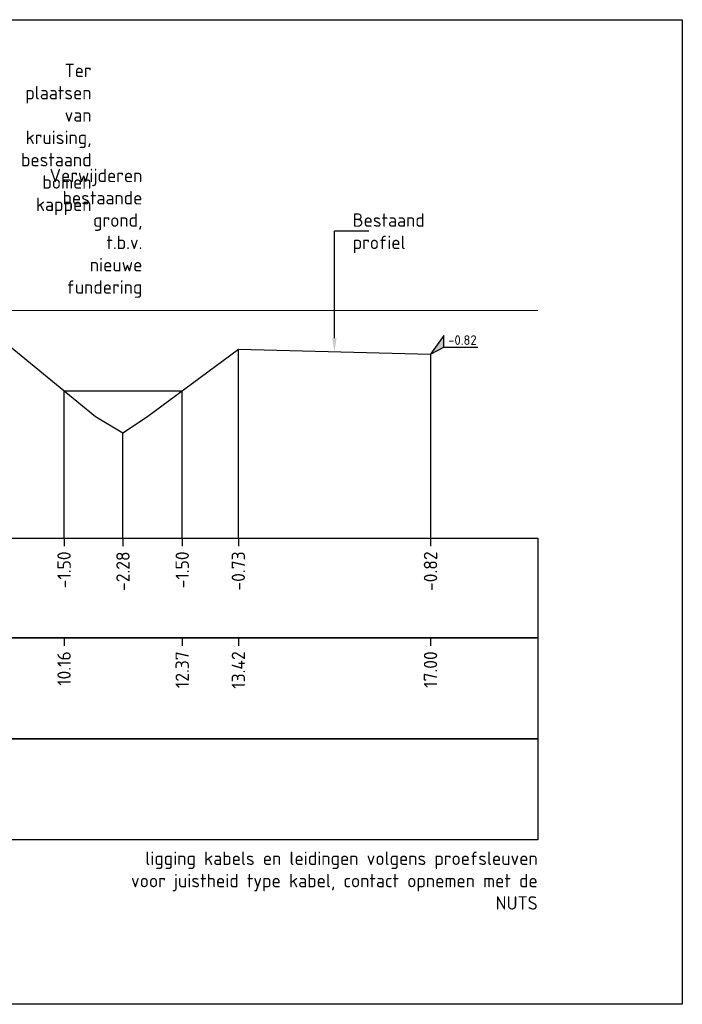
# Model space of a CAD drawing. Extents: x 102676 to 106538, y 417474 to 420545.
# Tile 63 of 112: x 104375 to 104388, y 418508 to 418527. Entities that reach past the tile are written whole.
import ezdxf
from ezdxf import colors
from ezdxf.entities.mleader import LeaderData, LeaderLine
from ezdxf.enums import TextEntityAlignment as Align
from ezdxf.math import Vec2, Vec3

# ---------------------------------------------------------------- set-up
doc = ezdxf.new("R2010")
doc.units = 0
doc.linetypes.add('AL-NAP_LIJN', pattern=[15.25, 12, -1.5, 0.25, -1.5])
doc.layers.get('0').update_dxf_attribs({"lineweight": 25})
for name, color, linetype, lineweight in [('B-WE-GW-GRONDWERKLIJN_KRUIN-G', 90, 'Continuous', 25), ('N-RO-WH-WATERLIJN', 150, 'Continuous', 25), ('N-WE-AM-NAP-G', 7, 'AL-NAP_LIJN', 18), ('X-XX-AL-HOOGTELABEL-S @ 0.1', 7, 'Continuous', 25), ('X-XX-AL-PROFIELBALK-G', 7, 'Continuous', 25), ('X-XX-AL-PROFIELBALK-T25', 7, 'Continuous', 25), ('X-XX-AL-TEKENBLAD_KADER_ROOSTERVERDELING-G', 7, 'Continuous', 25), ('X-XX-AL-VERWIJZING_DOORSNEDE-M_OUD', 7, 'Continuous', 25)]:
    doc.layers.add(name, color=color, linetype=linetype, lineweight=lineweight)
doc.styles.add('NLCS-ISO', font='NLCS-ISO.ttf')
doc.styles.add('NLCS-ISO-ANNOTATIEF-T25', font='NLCS-ISO.ttf', dxfattribs={"height": 2.5})

# ---------------------------------------------------------------- blocks, each defined once
blk = doc.blocks.new('_Dot')
at = {"color": 0, "linetype": 'ByBlock', "lineweight": -2}
blk.add_line((-0.5, 0), (-1, 0), dxfattribs=at)
at = {"color": 0, "linetype": 'ByBlock', "const_width": 0.5}
blk.add_lwpolyline([(-0.25, 0, 1), (0.25, 0, 1)], format="xyb", close=True, dxfattribs=at)
blk = doc.blocks.new('N-SAL-HOOGTELABEL_01-SO')
for p, q in [((-2.46, 1.31), (-2.46, 3.44)), ((-2.46, 3.44), (0, 0)), ((-2.46, 1.31), (-8.84, 1.31)), ((0, 0), (-2.46, 1.31))]:
    blk.add_line(p, q)
blk.add_solid([(-2.46, 3.44), (-2.46, 1.31), (0, 0)])
at = {"style": 'NLCS-ISO'}
blk.add_attdef('...', text='', height=1.8, dxfattribs=at).set_placement((-5.96, 2.61), align=Align.MIDDLE)

msp = doc.modelspace()

# ---------------------------------------------------------------- linework, layer by layer
at = {"layer": 'B-WE-GW-GRONDWERKLIJN_KRUIN-G', "color": 8, "elevation": 0.494}
msp.add_lwpolyline([(104348.9837, 418520.8895), (104354.1741, 418520.8083), (104355.6294, 418519.8245), (104356.1114, 418519.6804), (104356.5364, 418519.8245), (104357.6816, 418520.979), (104358.8059, 418521.2694), (104359.4969, 418521.378), (104360.1747, 418521.4845), (104360.8056, 418521.5562), (104361.4366, 418521.5945), (104362.4834, 418521.7045), (104362.4834, 418521.7045, -0.0176758), (104369.2727, 418521.8045), (104369.2727, 418521.8045), (104371.3551, 418521.3945), (104372.3814, 418521.2445), (104373.643, 418521.0345), (104374.8512, 418520.8823), (104376.7258, 418519.3439), (104377.2385, 418519.0412), (104377.6759, 418519.3306), (104379.3915, 418520.5988), (104382.9764, 418520.5093)], format="xyb", dxfattribs=at)
at = {"layer": 'N-RO-WH-WATERLIJN', "color": 8}
msp.add_lwpolyline([(104376.1402, 418519.8245), (104378.3441, 418519.8245)], dxfattribs=at)
at = {"layer": 'N-WE-AM-NAP-G', "color": 9, "lineweight": 13, "true_color": 0xd19cc7}
msp.add_lwpolyline([(104343.1829, 418521.3245), (104384.9764, 418521.3245)], dxfattribs=at)
at = {"layer": 'X-XX-AL-PROFIELBALK-G', "color": 7, "linetype": 'Continuous', "lineweight": 25}
for p, q in [((104376.1402, 418517.0746), (104376.1402, 418516.9246)), ((104377.2385, 418517.0746, 0.494), (104377.2385, 418516.9246, 0.494)), ((104378.3441, 418517.0746), (104378.3441, 418516.9246)), ((104379.3915, 418517.0746, 0.494), (104379.3915, 418516.9246, 0.494)), ((104382.9764, 418517.0746), (104382.9764, 418516.9246)), ((104376.1402, 418515.2101), (104376.1402, 418515.0601)), ((104378.3441, 418515.2101), (104378.3441, 418515.0601)), ((104379.3915, 418515.2101, 0.494), (104379.3915, 418515.0601, 0.494)), ((104382.9764, 418515.2101), (104382.9764, 418515.0601))]:
    msp.add_line(p, q, dxfattribs=at)
for points in [[(104346.9837, 418517.0746), (104384.9764, 418517.0746), (104384.9764, 418515.2101), (104346.9837, 418515.2101)], [(104346.9837, 418515.2101), (104384.9764, 418515.2101), (104384.9764, 418513.3246), (104346.9837, 418513.3246)]]:
    msp.add_lwpolyline(points, close=True, dxfattribs=at)
at = {"layer": 'X-XX-AL-PROFIELBALK-G'}
msp.add_lwpolyline([(104346.9837, 418513.3246), (104384.9764, 418513.3246), (104384.9764, 418511.439), (104346.9837, 418511.439)], close=True, dxfattribs=at)
at = {"layer": 'X-XX-AL-TEKENBLAD_KADER_ROOSTERVERDELING-G', "elevation": 0.9879}
msp.add_lwpolyline([(104340.4858, 418526.7508), (104387.6735, 418526.7508), (104387.6735, 418508.3701), (104340.4858, 418508.3701)], close=True, dxfattribs=at)
at = {"layer": 'X-XX-AL-VERWIJZING_DOORSNEDE-M_OUD', "color": 8}
for points, elevation in [([(104379.3915, 418517.0746), (104379.3915, 418520.5988)], 0.494), ([(104382.9764, 418520.5093), (104382.9764, 418517.0746)], -0.2706), ([(104377.2385, 418517.0746), (104377.2385, 418519.0412)], 0.494)]:
    msp.add_lwpolyline(points, dxfattribs=dict(at, elevation=elevation))
for points in [[(104376.1402, 418517.0746), (104376.1402, 418519.8245)], [(104378.3441, 418517.0746), (104378.3441, 418519.8245)]]:
    msp.add_lwpolyline(points, dxfattribs=at)

# ---------------------------------------------------------------- block references
at = {"layer": 'X-XX-AL-HOOGTELABEL-S @ 0.1'}
ref = msp.add_blockref('N-SAL-HOOGTELABEL_01-SO', (104382.9764, 418520.5093, -0.2706), dxfattribs=dict(at, xscale=-0.1, yscale=0.1, zscale=0.1))
ref.add_attrib('...', '-0.82', dxfattribs={"layer": '0', "height": 0.18, "style": 'NLCS-ISO'}).set_placement((104383.5721, 418520.77, -0.2706), align=Align.MIDDLE)

# ---------------------------------------------------------------- texts
at = {"layer": 'X-XX-AL-PROFIELBALK-T25', "char_height": 0.25, "attachment_point": 6, "rotation": 90, "style": 'NLCS-ISO-ANNOTATIEF-T25'}
for s, width, insert in [('-1.50', 0.445486, (104376.1402, 418516.8246, 0.7618)), ('-2.28', 0.445486, (104377.2385, 418516.8246, 1.2557)), ('-1.50', 0.445486, (104378.3441, 418516.8246, 0.7618)), ('-0.73', 0.445486, (104379.3915, 418516.8246, 1.2557)), ('-0.82', 0.445486, (104382.9764, 418516.8246, 0.7618)), ('10.16', 0.588892, (104376.1402, 418514.9601, 0.7618)), ('12.37', 0.445486, (104378.3441, 418514.9601, 0.7618)), ('13.42', 0.445486, (104379.3915, 418514.9601, 1.2557)), ('17.00', 0.445486, (104382.9764, 418514.9601, 0.7618))]:
    msp.add_mtext_dynamic_manual_height_columns(s, width=width, gutter_width=0.9, heights=[0], dxfattribs=dict(at, insert=insert))
at = {"layer": 'X-XX-AL-PROFIELBALK-T25', "insert": (104384.9764, 418511.2209, 1.2557), "char_height": 0.25, "attachment_point": 3, "style": 'NLCS-ISO-ANNOTATIEF-T25'}
msp.add_mtext_dynamic_manual_height_columns('ligging kabels en leidingen volgens proefsleuven\\Pvoor juistheid type kabel, contact opnemen met de NUTS \\P ', width=7.597745, gutter_width=0.9, heights=[0], dxfattribs=at)

# ---------------------------------------------------------------- leaders
at = {"layer": 'X-XX-AL-VERWIJZING_DOORSNEDE-M_OUD'}
ml = msp.add_multileader_mtext('Standard', dxfattribs=at)
ml.set_content('Ter plaatsen van kruising, bestaand bomen kappen', color=256, style='NLCS-ISO-ANNOTATIEF-T25')
ml.set_leader_properties(color=256, linetype='ByLayer', lineweight=-1)
ml.set_arrow_properties(name='DOT')
ml.build(insert=Vec2(0, 0))
ml.multileader.update_dxf_attribs({"text_left_attachment_type": 5, "text_right_attachment_type": 5, "dogleg_length": 2.5, "arrow_head_size": 0.15, "scale": 0.1})
ctx = ml.context
ctx.base_point, ctx.scale, ctx.char_height, ctx.arrow_head_size, ctx.landing_gap_size, ctx.plane_origin = Vec3(104373.8255, 418524.771, -2.3435), 0.1, 0.25, 0.15, 0.09, Vec3(230.5408, 10.6686, -2.3435)
ctx.left_attachment, ctx.right_attachment, ctx.text_align_type = 5, 5, 2
notes = []
notes.append((ctx, [(0, (1, 1, 0), (104373.5755, 418524.771, -2.3435), (1, 0), 0.25, [(0, [(104370.8564, 418524.771, -2.3435)], 0, [])])]))
ctx.mtext.insert, ctx.mtext.width, ctx.mtext.alignment, ctx.mtext.flow_direction = Vec3(104376.653, 418525.9293, -2.3435), 2.739197, 3, 5
ml = msp.add_multileader_mtext('Standard', dxfattribs=at)
ml.set_content('Verwijderen bestaande grond, t.b.v. nieuwe fundering', color=256, style='NLCS-ISO-ANNOTATIEF-T25')
ml.set_leader_properties(color=256, linetype='ByLayer', lineweight=-1)
ml.set_arrow_properties(name='DOT')
ml.build(insert=Vec2(0, 0))
ml.multileader.update_dxf_attribs({"text_left_attachment_type": 5, "text_right_attachment_type": 5, "dogleg_length": 2.5, "arrow_head_size": 0.15, "scale": 0.1})
ctx = ml.context
ctx.base_point, ctx.scale, ctx.char_height, ctx.arrow_head_size, ctx.landing_gap_size, ctx.plane_origin = Vec3(104374.0865, 418522.8099), 0.1, 0.25, 0.15, 0.09, Vec3(232.7374, 9.4256)
ctx.left_attachment, ctx.right_attachment, ctx.text_align_type = 5, 5, 2
notes.append((ctx, [(0, (1, 1, 0), (104373.8365, 418522.8099), (1, 0), 0.25, [(0, [(104373.8365, 418520.7274)], 0, [])])]))
ctx.mtext.insert, ctx.mtext.width, ctx.mtext.alignment, ctx.mtext.flow_direction = Vec3(104377.6015, 418523.9682), 3.942684, 3, 5
ml = msp.add_multileader_mtext('Standard', dxfattribs=at)
ml.set_content('Bestaand profiel', color=256, style='NLCS-ISO-ANNOTATIEF-T25')
ml.set_leader_properties(color=256, linetype='ByLayer', lineweight=-1)
ml.build(insert=Vec2(0, 0))
ml.multileader.update_dxf_attribs({"text_left_attachment_type": 5, "text_right_attachment_type": 5, "dogleg_length": 2.5, "arrow_head_size": 0.25, "scale": 0.1})
ctx = ml.context
ctx.base_point, ctx.scale, ctx.char_height, ctx.arrow_head_size, ctx.landing_gap_size, ctx.plane_origin = Vec3(104381.434, 418522.8099, 0.494), 0.1, 0.25, 0.25, 0.09, Vec3(240.1487, 7.7479, 0.494)
ctx.left_attachment, ctx.right_attachment = 5, 5
notes.append((ctx, [(0, (1, 1, 0), (104381.184, 418522.8099, 0.494), (1, 0), 0.25, [(0, [(104381.184, 418520.5541, 0.494)], 0, [])])]))
ctx.mtext.insert, ctx.mtext.width, ctx.mtext.flow_direction = Vec3(104381.524, 418523.1349, 0.494), 2.957013, 5
for ctx, leaders in notes:
    for number, flags, end, landing, length, lines in leaders:
        leader = LeaderData()
        leader.index, (leader.has_last_leader_line, leader.has_dogleg_vector, leader.attachment_direction) = number, flags
        leader.last_leader_point, leader.dogleg_vector, leader.dogleg_length = Vec3(end), Vec3(landing), length
        for number, points, colour, breaks in lines:
            line = LeaderLine()
            line.index, line.vertices, line.color, line.breaks = number, Vec3.list(points), colors.encode_raw_color(colour), breaks
            leader.lines.append(line)
        ctx.leaders.append(leader)

doc.saveas('drawing.dxf')
